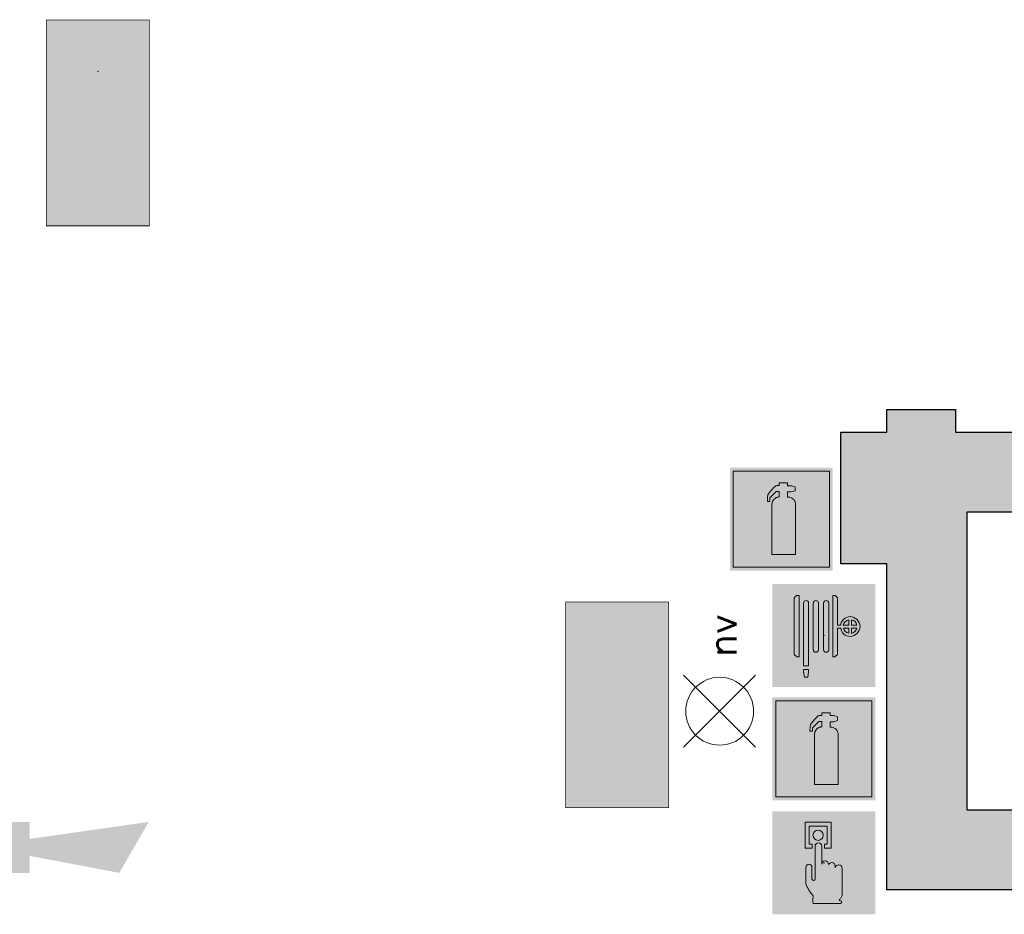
# Model space of a CAD drawing. Header units: millimetres. Extents: x -13022 to 1371524, y -38729 to 632593.
# Tile 33 of 256: x 645237 to 649541, y -29807 to -25895. Entities that reach past the tile are written whole.
import ezdxf

# ---------------------------------------------------------------- set-up
doc = ezdxf.new("R2010")
doc.units = ezdxf.units.MM
doc.header["$LTSCALE"] = 35
for name, color, linetype, lineweight in [('A OPMER', 10, 'Continuous', 50), ('Al65----_beveiliging-inst', 92, 'Continuous', 9), ('brandveiligheid voorzieningen', 10, 'Continuous', 9)]:
    doc.layers.add(name, color=color, linetype=linetype, lineweight=lineweight)
doc.layers.add('LAYER111', color=7, linetype='Continuous')
doc.layers.add('LAYER28', color=7, linetype='Continuous')
doc.styles.add('Algemeen', font='simplex.shx', dxfattribs={"height": 2.5})

# ---------------------------------------------------------------- blocks, each defined once
blk = doc.blocks.new('Vluchtrichting rechtdoor of naar beneden')
at = {"layer": 'Al65----_beveiliging-inst', "linetype": 'Continuous', "true_color": 0xffffff}
h = blk.add_hatch(color=7, dxfattribs=at)
edge = h.paths.add_edge_path()
edge.add_arc((-2.144871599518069, 5.962014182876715), 0.7575082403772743, 92.12804183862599, 178.1854773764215)
edge.add_arc((-2.162808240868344, 5.987162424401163), 0.7391926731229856, 180.0901010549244, 191.5625830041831)
edge.add_line((-2.887000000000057, 5.838999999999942), (-4.652000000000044, 5.838999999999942))
edge.add_line((-4.652000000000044, 5.838999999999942), (-5.698000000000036, 4.786999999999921))
edge.add_line((-5.698000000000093, 4.787000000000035), (-5.285000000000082, 4.372000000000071))
edge.add_line((-5.285000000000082, 4.371999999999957), (-4.410000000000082, 5.252999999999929))
edge.add_line((-4.410000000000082, 5.252999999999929), (-3.544000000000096, 5.252999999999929))
edge.add_line((-3.544000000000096, 5.252999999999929), (-5.5270000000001, 3.346000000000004))
edge.add_line((-5.527000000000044, 3.346000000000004), (-6.694000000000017, 3.346000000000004))
edge.add_line((-6.69399999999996, 3.346000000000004), (-6.69399999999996, 2.613000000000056))
edge.add_line((-6.69399999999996, 2.613000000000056), (-4.495999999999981, 2.613000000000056))
edge.add_line((-4.496000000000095, 2.613000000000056), (-4.136000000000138, 2.974000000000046))
edge.add_line((-4.136000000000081, 2.973999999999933), (-3.19300000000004, 2.02599999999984))
edge.add_line((-3.192999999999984, 2.025999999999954), (-3.192999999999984, 0.8519999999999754))
edge.add_line((-3.192999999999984, 0.8519999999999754), (-2.463999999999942, 0.8519999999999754))
edge.add_line((-2.463999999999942, 0.8519999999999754), (-2.463999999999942, 2.329999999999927))
edge.add_line((-2.463999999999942, 2.329999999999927), (-3.620999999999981, 3.492999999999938))
edge.add_line((-3.621000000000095, 3.492999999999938), (-3.192000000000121, 3.923000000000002))
edge.add_line((-3.192000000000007, 3.923000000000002), (-2.427999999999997, 3.153999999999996))
edge.add_line((-2.428000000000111, 3.153999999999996), (-2.033000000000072, 3.551999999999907))
edge.add_line((-2.033000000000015, 3.551999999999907), (-2.797000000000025, 4.320999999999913))
edge.add_line((-2.797000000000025, 4.320999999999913), (-2.317000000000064, 4.802999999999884))
edge.add_line((-2.317000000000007, 4.802999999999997), (-2.317000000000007, 5.267000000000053))
edge.add_line((-2.317000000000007, 5.267000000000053), (-2.173000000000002, 5.253000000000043))
edge.add_arc((-2.201310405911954, 6.011200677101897), 0.7587290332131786, 272.1383699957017, 358.096608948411)
edge.add_arc((-2.20364048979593, 5.95847877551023), 0.7611382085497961, 2.072151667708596, 87.69286938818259)
for points in [[(1.180499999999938, 2.889000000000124), (1.180499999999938, 5.804000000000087), (0.5774999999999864, 5.804000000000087), (0.5774999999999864, 2.889000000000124), (-0.5710000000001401, 2.889000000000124), (0.8789999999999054, 1.421000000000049), (2.333999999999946, 2.889000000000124)], [(3.807999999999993, 1.105999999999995), (6.432999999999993, 1.105999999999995), (6.432999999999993, 6.344000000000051), (3.807999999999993, 6.344000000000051)]]:
    blk.add_hatch(color=7, dxfattribs=at).paths.add_polyline_path(points)
at = {"layer": 'Al65----_beveiliging-inst', "color": 7, "true_color": 0xffffff, "const_width": 0.05}
blk.add_lwpolyline([(-7.5, 0), (7.5, 0), (7.5, 7.5), (-7.5, 7.5)], close=True, dxfattribs=at)
at = {"layer": 'Al65----_beveiliging-inst', "color": 255}
blk.add_point((3.75, 3.749999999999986), dxfattribs=at)
at = {"layer": 'Al65----_beveiliging-inst', "color": 7, "true_color": 0xffffff}
blk.add_solid([(-7.5, 0), (7.5, 0), (-7.5, 7.5), (7.5, 7.5)], dxfattribs=at)
at = {"layer": 'Al65----_beveiliging-inst', "color": 92}
blk.add_solid([(-7.25, 0.25), (7.25, 0.25), (-7.25, 7.25), (7.25, 7.25)], dxfattribs=at)
blk = doc.blocks.new('Vluchtrichting linksaf')
at = {"layer": 'Al65----_beveiliging-inst', "linetype": 'Continuous', "true_color": 0xffffff}
h = blk.add_hatch(color=7, dxfattribs=at)
edge = h.paths.add_edge_path()
edge.add_ellipse((1.884371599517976, 5.962014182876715), major_axis=(-0.5356392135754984, 0.5356392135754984), ratio=0.9999999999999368, start_angle=226.8145226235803, end_angle=312.87195816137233, ccw=False)
edge.add_ellipse((1.902308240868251, 5.987162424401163), major_axis=(0.5226881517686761, 0.5226881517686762), ratio=0.9999999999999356, start_angle=303.43741699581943, end_angle=314.9098989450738, ccw=False)
edge.add_line((2.626499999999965, 5.838999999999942), (4.391499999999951, 5.838999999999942))
edge.add_line((4.391499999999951, 5.838999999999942), (5.437499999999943, 4.787000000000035))
edge.add_line((5.4375, 4.787000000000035), (5.024499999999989, 4.371999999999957))
edge.add_line((5.024499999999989, 4.371999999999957), (4.149499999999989, 5.252999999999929))
edge.add_line((4.149499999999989, 5.252999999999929), (3.283500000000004, 5.252999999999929))
edge.add_line((3.283500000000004, 5.252999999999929), (5.266500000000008, 3.346000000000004))
edge.add_line((5.266499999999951, 3.346000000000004), (6.433499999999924, 3.346000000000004))
edge.add_line((6.433499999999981, 3.346000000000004), (6.433499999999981, 2.613000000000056))
edge.add_line((6.433499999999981, 2.613000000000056), (4.235500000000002, 2.613000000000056))
edge.add_line((4.235500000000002, 2.613000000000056), (3.875500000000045, 2.973999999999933))
edge.add_line((3.875499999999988, 2.973999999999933), (2.932499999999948, 2.025999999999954))
edge.add_line((2.932500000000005, 2.025999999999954), (2.932500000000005, 0.8519999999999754))
edge.add_line((2.932500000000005, 0.8519999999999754), (2.203499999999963, 0.8519999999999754))
edge.add_line((2.203499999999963, 0.8519999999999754), (2.203499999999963, 2.329999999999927))
edge.add_line((2.203499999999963, 2.329999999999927), (3.360500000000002, 3.492999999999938))
edge.add_line((3.360500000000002, 3.492999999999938), (2.931500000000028, 3.923000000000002))
edge.add_line((2.931500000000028, 3.923000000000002), (2.167500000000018, 3.153999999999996))
edge.add_line((2.167500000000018, 3.153999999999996), (1.77249999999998, 3.551999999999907))
edge.add_line((1.772499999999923, 3.551999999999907), (2.536499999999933, 4.320999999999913))
edge.add_line((2.536499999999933, 4.320999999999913), (2.056499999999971, 4.802999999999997))
edge.add_line((2.056500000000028, 4.802999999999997), (2.056500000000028, 5.267000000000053))
edge.add_line((2.056500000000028, 5.267000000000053), (1.912500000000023, 5.252999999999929))
edge.add_ellipse((1.940810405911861, 6.011200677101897), major_axis=(-0.536502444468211, 0.536502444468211), ratio=0.9999999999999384, start_angle=46.90339105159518, end_angle=132.861630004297, ccw=False)
edge.add_ellipse((1.943140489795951, 5.95847877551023), major_axis=(-0.5382059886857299, 0.5382059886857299), ratio=0.9999999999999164, start_angle=-42.69286938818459, end_angle=42.92784833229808, ccw=False)
for points in [[(-6.69399999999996, 1.10590000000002), (-4.06899999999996, 1.10590000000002), (-4.06899999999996, 6.343900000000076), (-6.69399999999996, 6.343900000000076)], [(-1.985000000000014, 3.44789999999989), (0.92999999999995, 3.44789999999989), (0.92999999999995, 4.050899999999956), (-1.985000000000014, 4.050899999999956), (-1.985000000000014, 5.199399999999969), (-3.452999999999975, 3.749399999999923), (-1.985000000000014, 2.294399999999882)]]:
    blk.add_hatch(color=7, dxfattribs=at).paths.add_polyline_path(points)
at = {"layer": 'Al65----_beveiliging-inst', "color": 7, "true_color": 0xffffff, "const_width": 0.05}
blk.add_lwpolyline([(-7.5, 0), (7.5, 0), (7.5, 7.5), (-7.5, 7.5)], close=True, dxfattribs=at)
at = {"layer": 'Al65----_beveiliging-inst', "color": 7, "true_color": 0xffffff}
blk.add_solid([(-7.5, 0), (7.5, 0), (-7.5, 7.5), (7.5, 7.5)], dxfattribs=at)
at = {"layer": 'Al65----_beveiliging-inst', "color": 92}
blk.add_solid([(-7.25, 0.25), (7.25, 0.25), (-7.25, 7.25), (7.25, 7.25)], dxfattribs=at)
blk = doc.blocks.new('Signaalgever (akoestisch)')
at = {"layer": 'Al65----_beveiliging-inst', "color": 10, "linetype": 'Continuous'}
for points in [[(3.712956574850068, 0), (3.712956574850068, 3.712956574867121), (0, 0), (0, 3.712956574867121)], [(10.23284543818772, 0), (12.37652191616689, 3.712956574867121), (3.712956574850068, 1.237652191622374), (3.712956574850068, 2.475304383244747)]]:
    blk.add_solid(points, dxfattribs=at)
blk = doc.blocks.new('Handbrandblusser')
at = {"ltscale": 0.1}
h = blk.add_hatch(color=10, dxfattribs=at)
h.paths.add_polyline_path([(15.58817086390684, 7.19129838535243), (8.58817086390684, 7.191298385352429), (8.58817086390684, 0.1912983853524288), (15.58817086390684, 0.1912983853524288)])
h.paths.add_polyline_path([(11.40672454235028, 1.098164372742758), (13.12900348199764, 1.098164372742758), (13.12900348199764, 4.758457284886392), (13.12677351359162, 4.788704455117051), (13.12008360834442, 4.836965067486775), (13.1104204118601, 4.880023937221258), (13.08886405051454, 4.945816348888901), (13.06414856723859, 4.998700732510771), (13.02586744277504, 5.058231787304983), (12.9868429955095, 5.10755201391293), (12.95413679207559, 5.140689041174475), (12.91511234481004, 5.174693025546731), (12.85471736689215, 5.214862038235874), (12.8034280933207, 5.240967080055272), (12.75566960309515, 5.259943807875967), (12.69731876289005, 5.276512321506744), (12.64287036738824, 5.285856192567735), (12.59604103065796, 5.28951667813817), (12.54084931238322, 5.286337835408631), (12.54084931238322, 5.674156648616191), (12.81457793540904, 5.67415664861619), (13.0845899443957, 5.754687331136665), (13.0845899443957, 6.042806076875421), (12.81532125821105, 6.123336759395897), (12.53954849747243, 6.123336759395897), (12.53954849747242, 6.319943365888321), (11.93857200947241, 6.319943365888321), (11.93857200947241, 6.126611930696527), (11.75088300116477, 6.127189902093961), (11.71873428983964, 6.117557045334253), (11.67878068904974, 6.100892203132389), (11.63603962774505, 6.075461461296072), (11.59274107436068, 6.04087950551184), (11.52677117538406, 5.963623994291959), (11.43701494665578, 5.860263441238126), (11.3073051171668, 5.71442198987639), (11.15195065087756, 5.537081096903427), (11.1285359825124, 5.493347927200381), (11.1142270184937, 5.460018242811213), (11.10103303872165, 5.420716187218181), (11.09192733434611, 5.385170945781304), (11.08560909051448, 5.350011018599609), (11.08282162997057, 5.317451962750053), (11.08207830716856, 5.281714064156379), (11.08300746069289, 5.251563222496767), (11.07384385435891, 5.179348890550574), (11.07204344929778, 5.126432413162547), (11.07018514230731, 5.071814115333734), (11.06888432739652, 4.982228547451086), (11.2439368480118, 4.982228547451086), (11.25973245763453, 5.227384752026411), (11.71483184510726, 5.697949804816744), (11.93857200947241, 5.697949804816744), (11.93857200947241, 5.305699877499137), (11.91645815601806, 5.30415862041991), (11.8861677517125, 5.30107610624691), (11.84937327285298, 5.295007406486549), (11.80533139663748, 5.284411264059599), (11.761289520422, 5.269672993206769), (11.72170758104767, 5.252333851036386), (11.68881554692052, 5.235669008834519), (11.65592351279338, 5.215440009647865), (11.6274914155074, 5.195018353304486), (11.59980264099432, 5.173633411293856), (11.5775029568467, 5.152922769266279), (11.5553891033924, 5.130767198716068), (11.53234609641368, 5.105047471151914), (11.51320553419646, 5.080387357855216), (11.49871073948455, 5.059291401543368), (11.48718923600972, 5.041566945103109), (11.47343776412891, 5.017484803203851), (11.46024378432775, 4.99166874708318), (11.45039475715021, 4.969513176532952), (11.4394307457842, 4.941288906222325), (11.42883839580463, 4.909307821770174), (11.42103350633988, 4.880698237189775), (11.41360027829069, 4.843515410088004), (11.40858284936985, 4.803635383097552), (11.40672454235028, 4.773002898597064)], flags=16)
at = {"layer": 'brandveiligheid voorzieningen', "ltscale": 0.1, "true_color": 0xffffff}
blk.add_hatch(color=7, dxfattribs=at).paths.add_polyline_path([(13.12900348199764, 4.758457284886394), (13.12677351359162, 4.788704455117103), (13.12008360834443, 4.836965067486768), (13.11042041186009, 4.880023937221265), (13.08886405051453, 4.945816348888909), (13.06414856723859, 4.998700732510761), (13.02586744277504, 5.058231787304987), (12.98684299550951, 5.107552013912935), (12.95413679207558, 5.14068904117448), (12.91511234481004, 5.174693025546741), (12.85471736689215, 5.214862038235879), (12.8034280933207, 5.240967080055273), (12.75566960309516, 5.259943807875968), (12.69731876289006, 5.276512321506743), (12.64287036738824, 5.285856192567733), (12.59604103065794, 5.28951667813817), (12.54084931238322, 5.286337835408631), (12.54084931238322, 5.674156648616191), (12.81457793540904, 5.67415664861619), (13.0845899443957, 5.754687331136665), (13.0845899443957, 6.042806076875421), (12.81532125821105, 6.123336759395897), (12.53954849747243, 6.123336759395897), (12.53954849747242, 6.319943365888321), (11.93857200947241, 6.319943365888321), (11.93857200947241, 6.126611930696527), (11.75088300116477, 6.127189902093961), (11.71873428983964, 6.117557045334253), (11.67878068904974, 6.100892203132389), (11.63603962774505, 6.075461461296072), (11.59274107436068, 6.04087950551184), (11.52677117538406, 5.963623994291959), (11.43701494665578, 5.860263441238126), (11.3073051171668, 5.71442198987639), (11.15195065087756, 5.537081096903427), (11.1285359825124, 5.493347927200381), (11.1142270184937, 5.460018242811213), (11.10103303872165, 5.420716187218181), (11.09192733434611, 5.385170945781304), (11.08560909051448, 5.350011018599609), (11.08282162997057, 5.317451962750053), (11.08207830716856, 5.281714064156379), (11.08300746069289, 5.251563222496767), (11.07384385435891, 5.179348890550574), (11.07204344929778, 5.126432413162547), (11.07018514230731, 5.071814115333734), (11.06888432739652, 4.982228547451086), (11.2439368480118, 4.982228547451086), (11.25973245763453, 5.227384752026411), (11.71483184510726, 5.697949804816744), (11.93857200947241, 5.697949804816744), (11.93857200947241, 5.305699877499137), (11.91645815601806, 5.30415862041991), (11.8861677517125, 5.30107610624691), (11.84937327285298, 5.295007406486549), (11.80533139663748, 5.284411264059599), (11.761289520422, 5.269672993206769), (11.72170758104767, 5.252333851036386), (11.68881554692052, 5.235669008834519), (11.65592351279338, 5.215440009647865), (11.6274914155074, 5.195018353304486), (11.59980264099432, 5.173633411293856), (11.5775029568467, 5.152922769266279), (11.5553891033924, 5.130767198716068), (11.53234609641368, 5.105047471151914), (11.51320553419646, 5.080387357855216), (11.49871073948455, 5.059291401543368), (11.48718923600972, 5.041566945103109), (11.47343776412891, 5.017484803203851), (11.46024378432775, 4.99166874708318), (11.45039475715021, 4.969513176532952), (11.4394307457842, 4.941288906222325), (11.42883839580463, 4.909307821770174), (11.42103350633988, 4.880698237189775), (11.41360027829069, 4.843515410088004), (11.40858284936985, 4.803635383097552), (11.40672454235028, 4.773002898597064), (11.40672454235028, 1.098164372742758), (13.12900348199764, 1.098164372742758)])
at = {"color": 10, "lineweight": 5, "ltscale": 0.1}
blk.add_lwpolyline([(11.40672454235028, 1.099223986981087), (11.40672454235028, 4.773002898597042), (11.40858284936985, 4.803635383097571), (11.41360027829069, 4.843515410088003), (11.42103350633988, 4.88069823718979), (11.42883839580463, 4.909307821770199), (11.43943074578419, 4.941288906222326), (11.45039475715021, 4.969513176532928), (11.46024378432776, 4.991668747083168), (11.4734377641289, 5.017484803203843), (11.48718923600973, 5.041566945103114), (11.49871073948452, 5.059291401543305), (11.51320553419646, 5.080387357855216), (11.53234609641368, 5.10504747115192), (11.55538910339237, 5.130767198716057), (11.57750295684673, 5.152922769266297), (11.59980264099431, 5.173633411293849), (11.62749141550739, 5.195018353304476), (11.65592351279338, 5.215440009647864), (11.68881554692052, 5.23566900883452), (11.72170758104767, 5.252333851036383), (11.761289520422, 5.269672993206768), (11.80533139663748, 5.284411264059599), (11.84937327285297, 5.295007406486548), (11.88616775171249, 5.30107610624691), (11.91645815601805, 5.304158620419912), (11.93857200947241, 5.305699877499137), (11.93857200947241, 5.697949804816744), (11.71483184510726, 5.697949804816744), (11.25973245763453, 5.22738475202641), (11.2439368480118, 4.982228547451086), (11.06888432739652, 4.982228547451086), (11.07018514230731, 5.071814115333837), (11.07204344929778, 5.126432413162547), (11.07384385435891, 5.179348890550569), (11.0830074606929, 5.25156322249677), (11.08207830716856, 5.281714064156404), (11.08282162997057, 5.317451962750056), (11.08560909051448, 5.350011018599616), (11.09192733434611, 5.385170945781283), (11.10103303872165, 5.420716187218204), (11.11422701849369, 5.460018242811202), (11.1285359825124, 5.493347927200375), (11.15195065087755, 5.537081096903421), (11.30730511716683, 5.714421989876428), (11.43701494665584, 5.860263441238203), (11.52677117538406, 5.963623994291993), (11.59274107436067, 6.040879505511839), (11.63603962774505, 6.075461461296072), (11.67878068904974, 6.100892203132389), (11.71873428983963, 6.117557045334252), (11.75088300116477, 6.12718990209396), (11.93857200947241, 6.126611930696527), (11.93857200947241, 6.319943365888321), (12.53954849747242, 6.319943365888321), (12.53954849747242, 6.123336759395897), (12.81532125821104, 6.123336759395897), (13.0845899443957, 6.042806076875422), (13.0845899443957, 5.754687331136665), (12.81457793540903, 5.67415664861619), (12.54084931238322, 5.67415664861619), (12.54084931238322, 5.286337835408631), (12.59604103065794, 5.28951667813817), (12.64287036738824, 5.285856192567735), (12.69731876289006, 5.276512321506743), (12.75566960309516, 5.25994380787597), (12.80342809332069, 5.24096708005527), (12.85471736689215, 5.214862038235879), (12.91511234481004, 5.17469302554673), (12.95413679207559, 5.140689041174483), (12.98684299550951, 5.107552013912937), (13.02586744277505, 5.058231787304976), (13.06414856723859, 4.99870073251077), (13.08886405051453, 4.945816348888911), (13.1104204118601, 4.880023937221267), (13.12008360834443, 4.836965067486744), (13.12677351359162, 4.788704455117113), (13.12900348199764, 4.75845728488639), (13.12900348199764, 1.098164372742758), (11.40672454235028, 1.098164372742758)], dxfattribs=at)
at = {"layer": 'Al65----_beveiliging-inst', "color": 7, "true_color": 0xffffff}
blk.add_solid([(8.33817086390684, -0.05870161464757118), (15.83817086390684, -0.05870161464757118), (8.33817086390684, 7.441298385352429), (15.83817086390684, 7.441298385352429)], dxfattribs=at)
at = {"layer": 'brandveiligheid voorzieningen', "color": 10, "ltscale": 0.1}
blk.add_lwpolyline([(8.58817086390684, 0.1912983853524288), (15.58817086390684, 0.1912983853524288), (15.58817086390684, 7.191298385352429), (8.58817086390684, 7.191298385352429)], close=True, dxfattribs=at)
blk = doc.blocks.new('Brandslanghaspel')
at = {"layer": 'brandveiligheid voorzieningen', "true_color": 0xffffff}
h = blk.add_hatch(color=7, dxfattribs=at)
h.paths.add_polyline_path([(-1.813099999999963, 2.182999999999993), (-1.98090000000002, 2.182999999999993), (-2.175299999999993, 2.364000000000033), (-2.175299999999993, 6.484000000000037), (-1.992600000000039, 6.663999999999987), (-1.813099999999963, 6.663999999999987)])
edge = h.paths.add_edge_path()
edge.add_arc((0.1716685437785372, 6.09723145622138), 0.1928873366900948, 92.01095951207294, 177.989040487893)
edge.add_line((-0.02109999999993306, 6.104000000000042), (-0.0213999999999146, 6.104000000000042))
edge.add_line((-0.02139999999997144, 6.104000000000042), (-0.02139999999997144, 2.701999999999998))
edge.add_line((-0.02139999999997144, 2.701999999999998), (-0.0210999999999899, 2.701999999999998))
edge.add_arc((0.1722579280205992, 2.711448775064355), 0.1935886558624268, 182.7976335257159, 267.8217742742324)
edge.add_arc((0.1572870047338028, 2.711391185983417), 0.1935409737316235, 272.2543291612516, 357.2187455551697)
edge.add_line((0.3505999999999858, 2.701999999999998), (0.3514999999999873, 2.701999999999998))
edge.add_line((0.3514999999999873, 2.701999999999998), (0.3514999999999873, 6.104000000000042))
edge.add_line((0.3514999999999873, 6.104000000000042), (0.3505999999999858, 6.104000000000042))
edge.add_arc((0.1577038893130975, 6.097115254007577), 0.1930189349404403, 2.044102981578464, 87.86340990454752)
edge = h.paths.add_edge_path()
edge.add_arc((-0.5786580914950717, 6.097058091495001), 0.193066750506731, 92.0605713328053, 177.9394286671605)
edge.add_line((-0.7716000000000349, 6.104000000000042), (-0.7720000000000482, 6.104000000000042))
edge.add_line((-0.7719999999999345, 6.104000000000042), (-0.7719999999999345, 2.701999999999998))
edge.add_line((-0.7719999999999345, 2.701999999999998), (-0.7715999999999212, 2.701999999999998))
edge.add_arc((-0.5778912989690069, 2.711803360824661), 0.1939566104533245, 182.8971976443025, 267.7222101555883)
edge.add_arc((-0.5932938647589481, 2.711893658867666), 0.1940462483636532, 272.2723529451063, 357.0774452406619)
edge.add_line((-0.3994999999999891, 2.701999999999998), (-0.3992000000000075, 2.701999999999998))
edge.add_line((-0.3992000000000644, 2.701999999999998), (-0.3992000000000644, 6.104000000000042))
edge.add_line((-0.3992000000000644, 6.104000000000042), (-0.3995000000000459, 6.104000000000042))
edge.add_arc((-0.5926308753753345, 6.096865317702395), 0.1932626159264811, 2.115670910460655, 87.91512499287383)
edge = h.paths.add_edge_path()
edge.add_arc((-1.296258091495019, 6.096843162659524), 0.1932744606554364, 91.99902916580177, 177.8778865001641)
edge.add_line((-1.489399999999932, 6.104000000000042), (-1.489399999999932, 1.534999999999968))
edge.add_line((-1.489399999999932, 1.534999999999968), (-1.116599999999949, 1.534999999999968))
edge.add_line((-1.116600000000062, 1.534999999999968), (-1.116600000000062, 6.104000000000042))
edge.add_line((-1.116600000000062, 6.104000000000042), (-1.117300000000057, 6.104000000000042))
edge.add_arc((-1.310265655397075, 6.097045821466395), 0.1930909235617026, 2.06395649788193, 87.84355638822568)
h.paths.add_polyline_path([(-1.115099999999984, 1.101999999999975), (-1.183300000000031, 0.7010000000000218), (-1.422400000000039, 0.7010000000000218), (-1.490300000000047, 1.105000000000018), (-1.490300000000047, 1.263000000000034), (-1.115099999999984, 1.263000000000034)])
edge = h.paths.add_edge_path()
edge.add_line((1.000700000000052, 4.489071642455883), (1.000700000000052, 6.484000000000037))
edge.add_line((1.000700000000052, 6.484000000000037), (0.8176000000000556, 6.663999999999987))
edge.add_line((0.8175999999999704, 6.663999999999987), (0.638499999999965, 6.663999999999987))
edge.add_line((0.6385000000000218, 6.663999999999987), (0.6385000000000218, 2.182999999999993))
edge.add_line((0.6385000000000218, 2.182999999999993), (0.8062000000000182, 2.182999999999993))
edge.add_line((0.8061999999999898, 2.182999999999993), (1.000699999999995, 2.364000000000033))
edge.add_line((1.000700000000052, 2.364000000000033), (1.000700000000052, 4.284999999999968))
edge.add_line((1.000700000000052, 4.284999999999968), (1.222800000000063, 4.284999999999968))
edge.add_arc((1.886564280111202, 4.339630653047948), 0.6660086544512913, 184.7050839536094, 271.9304783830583)
edge.add_arc((1.880673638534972, 4.423703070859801), 0.7502380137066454, 272.1638024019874, 357.8838316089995)
edge.add_arc((1.881752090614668, 4.368336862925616), 0.7491588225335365, 2.116161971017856, 87.9156160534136)
edge.add_arc((1.931546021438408, 4.376156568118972), 0.7411864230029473, 91.74313928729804, 171.2428322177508)
edge.add_arc((1.018200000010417, -221.5109638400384), 226.0000361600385, 89.95416337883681, 90.00443661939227)
edge = h.paths.add_edge_path(flags=16)
edge.add_line((1.802599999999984, 4.284999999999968), (1.802599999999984, 3.899999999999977))
edge.add_arc((1.920998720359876, 4.40720147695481), 0.5208373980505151, 193.5695191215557, 256.860438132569, ccw=False)
edge.add_line((1.414700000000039, 4.284999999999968), (1.802600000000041, 4.284999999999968))
edge = h.paths.add_edge_path(flags=16)
edge.add_line((1.802599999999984, 4.890999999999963), (1.802599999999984, 4.489000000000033))
edge.add_line((1.802599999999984, 4.489000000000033), (1.41119999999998, 4.489000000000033))
edge.add_arc((1.921221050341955, 4.383967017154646), 0.5207239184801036, 103.16759908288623, 168.3632784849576, ccw=False)
edge = h.paths.add_edge_path(flags=16)
edge.add_arc((1.898736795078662, 4.385323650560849), 0.5189254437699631, 11.52470556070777, 78.04824712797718)
edge.add_line((2.006200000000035, 4.893000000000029), (2.006200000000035, 4.489000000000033))
edge.add_line((2.006199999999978, 4.489000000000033), (2.407199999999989, 4.489000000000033))
edge = h.paths.add_edge_path(flags=16)
edge.add_arc((1.897128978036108, 4.407672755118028), 0.5212128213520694, 282.0792177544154, 346.3871435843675)
edge.add_line((2.403700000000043, 4.284999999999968), (2.006200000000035, 4.284999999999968))
edge.add_line((2.006200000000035, 4.284999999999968), (2.006200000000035, 3.898000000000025))
at = {"layer": 'Al65----_beveiliging-inst', "color": 7, "true_color": 0xffffff}
blk.add_solid([(-3.75, 0), (3.75, 0), (-3.75, 7.5), (3.75, 7.5)], dxfattribs=at)
blk.add_solid([(-3.75, 0), (3.75, 0), (-3.75, 7.5), (3.75, 7.5)], dxfattribs=at)
at = {"layer": 'Al65----_beveiliging-inst', "color": 10}
blk.add_solid([(-3.5, 0.25), (3.5, 0.25), (-3.5, 7.25), (3.5, 7.25)], dxfattribs=at)
at = {"layer": 'brandveiligheid voorzieningen', "color": 7, "true_color": 0xffffff}
for points in [[(-2.175299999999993, 6.484000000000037), (-1.992599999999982, 6.663999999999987)], [(-2.175299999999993, 2.364000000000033), (-2.175299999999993, 6.484000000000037)], [(-1.992600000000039, 6.663999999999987), (-1.81310000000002, 6.663999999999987)], [(-1.813099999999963, 6.663999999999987), (-1.813099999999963, 2.182999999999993)], [(0.8175999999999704, 6.663999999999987), (0.638499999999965, 6.663999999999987)], [(0.6385000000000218, 6.663999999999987), (0.6385000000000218, 2.182999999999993)], [(1.000700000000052, 6.484000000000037), (0.8176000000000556, 6.663999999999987)], [(1.000700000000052, 4.489071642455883), (1.000700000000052, 6.484000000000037)], [(-1.489399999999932, 6.104000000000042), (-1.489399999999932, 1.534999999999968)], [(-1.116600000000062, 6.104000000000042), (-1.117300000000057, 6.104000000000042)], [(-1.116600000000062, 1.534999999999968), (-1.116600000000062, 6.104000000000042)], [(-0.7716000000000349, 6.104000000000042), (-0.7720000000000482, 6.104000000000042)], [(-0.7719999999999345, 6.104000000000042), (-0.7719999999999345, 2.701999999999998)], [(-0.3992000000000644, 6.104000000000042), (-0.3995000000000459, 6.104000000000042)], [(-0.3992000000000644, 2.701999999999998), (-0.3992000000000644, 6.104000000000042)], [(-0.02109999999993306, 6.104000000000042), (-0.0213999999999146, 6.104000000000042)], [(-0.02139999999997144, 6.104000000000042), (-0.02139999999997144, 2.701999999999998)], [(0.3514999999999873, 6.104000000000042), (0.3505999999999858, 6.104000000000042)], [(0.3514999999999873, 2.701999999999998), (0.3514999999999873, 6.104000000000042)], [(1.802599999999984, 4.489000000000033), (1.41119999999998, 4.489000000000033)], [(1.802599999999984, 4.890999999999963), (1.802599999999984, 4.489000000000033)], [(2.006200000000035, 4.489000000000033), (2.006200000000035, 4.893000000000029)], [(2.407199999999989, 4.489000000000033), (2.006199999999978, 4.489000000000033)], [(1.000700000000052, 2.364000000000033), (1.000700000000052, 4.284999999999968)], [(1.000700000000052, 4.284999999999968), (1.222800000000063, 4.284999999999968)], [(1.414700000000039, 4.284999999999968), (1.802600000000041, 4.284999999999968)], [(1.802599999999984, 4.284999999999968), (1.802599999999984, 3.899999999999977)], [(2.006200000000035, 3.898000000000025), (2.006200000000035, 4.284999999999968)], [(2.006200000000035, 4.284999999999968), (2.403700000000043, 4.284999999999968)], [(-1.98090000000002, 2.182999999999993), (-2.17530000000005, 2.364000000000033)], [(-1.813099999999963, 2.182999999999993), (-1.980899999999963, 2.182999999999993)], [(-0.7719999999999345, 2.701999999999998), (-0.7715999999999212, 2.701999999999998)], [(-0.3994999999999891, 2.701999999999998), (-0.3992000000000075, 2.701999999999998)], [(-0.02139999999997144, 2.701999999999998), (-0.0210999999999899, 2.701999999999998)], [(0.3505999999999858, 2.701999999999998), (0.3514999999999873, 2.701999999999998)], [(0.6385000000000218, 2.182999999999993), (0.8062000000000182, 2.182999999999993)], [(0.8061999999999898, 2.182999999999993), (1.000699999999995, 2.364000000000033)], [(-1.489399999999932, 1.534999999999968), (-1.116599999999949, 1.534999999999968)], [(-1.490300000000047, 1.105000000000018), (-1.490300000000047, 1.263000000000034)], [(-1.490300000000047, 1.263000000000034), (-1.115100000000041, 1.263000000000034)], [(-1.422400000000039, 0.7010000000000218), (-1.490300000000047, 1.105000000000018)], [(-1.115099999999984, 1.101999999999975), (-1.183299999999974, 0.7010000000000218)], [(-1.115099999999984, 1.263000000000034), (-1.115099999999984, 1.101999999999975)], [(-1.183300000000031, 0.7010000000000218), (-1.422400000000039, 0.7010000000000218)]]:
    blk.add_lwpolyline(points, dxfattribs=at)
for points in [[(-1.30299999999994, 6.289999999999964, 0.3932999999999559), (-1.48939999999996, 6.104000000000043)], [(-1.117299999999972, 6.104000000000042, 0.3927999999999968), (-1.302999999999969, 6.289999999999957)], [(-0.5855999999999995, 6.289999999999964, 0.3932999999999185), (-0.7716000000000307, 6.104000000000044)], [(-0.3994999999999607, 6.104000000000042, 0.3929000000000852), (-0.5855999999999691, 6.290000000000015)], [(0.1648999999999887, 6.289999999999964, 0.3937999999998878), (-0.02110000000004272, 6.104000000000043)], [(0.3506000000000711, 6.104000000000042, 0.3929999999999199), (0.1649000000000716, 6.289999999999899)], [(1.908999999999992, 5.116999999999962, 0.361500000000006), (1.199000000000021, 4.489000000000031)], [(2.630400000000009, 4.395999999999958, 0.392899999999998), (1.908999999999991, 5.116999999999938)], [(1.199000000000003, 4.489000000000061, 0.0002193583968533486), (1.000699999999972, 4.489071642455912)], [(1.411200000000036, 4.489000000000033, -0.2924000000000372), (1.802600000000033, 4.890999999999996)], [(1.908999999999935, 3.673999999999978, 0.3925000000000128), (2.630399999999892, 4.39599999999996)], [(2.006199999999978, 4.893000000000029, -0.2987000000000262), (2.407199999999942, 4.489000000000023)], [(1.222799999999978, 4.284999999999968, 0.400099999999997), (1.908999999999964, 3.673999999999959)], [(1.802599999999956, 3.899999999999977, -0.2833999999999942), (1.414699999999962, 4.28499999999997)], [(2.403699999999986, 4.284999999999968, -0.288199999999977), (2.006199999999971, 3.898000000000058)], [(-0.7715999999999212, 2.701999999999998, 0.3880000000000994), (-0.5855999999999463, 2.517999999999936)], [(-0.5855999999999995, 2.518000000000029, 0.3878999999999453), (-0.399499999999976, 2.701999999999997)], [(-0.02109999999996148, 2.701999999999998, 0.3889999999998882), (0.1649000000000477, 2.518000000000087)], [(0.1649000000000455, 2.518000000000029, 0.3887000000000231), (0.3506000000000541, 2.701999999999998)]]:
    blk.add_lwpolyline(points, format="xyb", dxfattribs=at)
blk.add_point((4.999999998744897e-05, 3.75), dxfattribs=at)
blk = doc.blocks.new('Handbrandmelder')
at = {"layer": 'brandveiligheid voorzieningen', "true_color": 0xffffff}
h = blk.add_hatch(color=7, dxfattribs=at)
h.paths.add_polyline_path([(-1.362300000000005, 6.704000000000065), (-1.362300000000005, 4.817999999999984), (-0.8615999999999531, 4.817999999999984), (-0.8615999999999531, 5.105000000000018), (-1.086699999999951, 5.105000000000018), (-1.086699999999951, 6.416000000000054), (0.2412000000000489, 6.416000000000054), (0.2412000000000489, 5.105000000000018), (0.04229999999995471, 5.105000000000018), (0.04229999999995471, 4.817999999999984), (0.5291999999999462, 4.817999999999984), (0.5291999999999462, 6.704000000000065)])
edge = h.paths.add_edge_path()
edge.add_line((-0.7744000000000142, 0.7949999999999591), (1.217199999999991, 0.7949999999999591))
edge.add_arc((1.184803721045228, 0.9150839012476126), 0.1243770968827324, 285.0978454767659, 344.5738128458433)
edge.add_arc((1.195484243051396, 0.8747174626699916), 0.109458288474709, 3.814851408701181, 78.55699892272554)
edge.add_arc((1.215450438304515, 1.081053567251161), 0.09906901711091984, 186.406081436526, 271.01189771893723, ccw=False)
edge.add_arc((0.8951311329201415, 1.429528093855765), 0.4224763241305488, 301.679206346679, 358.7077007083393)
edge.add_line((1.317499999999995, 1.419999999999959), (1.317499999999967, 3.355999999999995))
edge.add_arc((1.081486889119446, 3.369604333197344), 0.2364048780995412, 356.7009913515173, 450.505791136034)
edge.add_arc((1.075081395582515, 3.342345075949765), 0.2636902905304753, 89.06159279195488, 168.7031401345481)
edge.add_line((0.8165000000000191, 3.394000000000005), (0.8164999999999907, 3.518000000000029))
edge.add_arc((0.5556438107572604, 3.507110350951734), 0.2610833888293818, 2.390469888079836, 87.79258356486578)
edge.add_arc((0.5704530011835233, 3.50642776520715), 0.2616154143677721, 91.0410009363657, 151.5647371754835)
edge.add_line((0.3404000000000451, 3.630999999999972), (0.3404000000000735, 3.643000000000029))
edge.add_arc((0.0797851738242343, 3.632360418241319), 0.260831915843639, 2.337797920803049, 87.79954707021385)
edge.add_arc((0.09911405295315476, 3.633166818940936), 0.2600000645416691, 92.05296153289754, 177.8325614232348)
edge.add_line((-0.1607000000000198, 3.643000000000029), (-0.1607000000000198, 4.966999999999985))
edge.add_arc((-0.4109663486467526, 4.968042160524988), 0.2502685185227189, 359.7614099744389, 447.1448072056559)
edge.add_arc((-0.3888415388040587, 4.957652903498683), 0.2605261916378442, 92.12460751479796, 177.9439144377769)
edge.add_line((-0.6491999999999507, 4.966999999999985), (-0.6491999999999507, 2.557000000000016))
edge.add_arc((-0.7221004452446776, 2.557732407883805), 0.07290412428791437, 299.05017427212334, 359.42438665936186, ccw=False)
edge.add_line((-0.6866999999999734, 2.494000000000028), (-0.7617999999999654, 2.456999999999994))
edge.add_line((-0.7617999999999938, 2.456999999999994), (-0.7867999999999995, 2.456999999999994))
edge.add_line((-0.7867999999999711, 2.456999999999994), (-0.874499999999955, 2.56899999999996))
edge.add_line((-0.8745000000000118, 2.56899999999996), (-0.8745000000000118, 3.418999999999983))
edge.add_arc((-1.086056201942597, 3.443345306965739), 0.2129523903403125, 353.4354350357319, 446.9700572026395)
edge.add_arc((-1.078000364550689, 3.420914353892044), 0.2351074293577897, 89.22004572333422, 180.4665340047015)
edge.add_line((-1.313099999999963, 3.418999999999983), (-1.313099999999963, 2.281999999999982))
edge.add_line((-1.313099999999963, 2.282000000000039), (-1.313099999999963, 2.219000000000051))
edge.add_arc((0.9800915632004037, 3.05278358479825), 2.44006610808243, 199.9808058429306, 224.0251806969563)
edge.add_arc((-28.56458777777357, 4.729210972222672), 27.99404121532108, 352.66871906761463, 353.08124823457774, ccw=False)
edge.add_arc((-0.07303414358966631, 1.025300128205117), 0.7382087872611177, 169.7231517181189, 198.1780845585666)
edge = h.paths.add_edge_path(flags=17)
edge.add_arc((-0.4353433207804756, 5.779888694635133), 0.3920893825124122, 271.8332605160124, 357.9700289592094)
edge.add_arc((-0.4344971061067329, 5.742470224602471), 0.3917044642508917, 3.443843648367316, 88.28877503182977)
edge.add_arc((-0.4184133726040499, 5.749796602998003), 0.3842284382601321, 90.65414391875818, 177.5830480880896)
edge.add_arc((-0.4087352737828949, 5.781623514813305), 0.3938747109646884, 182.2733025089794, 267.9536111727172)
at = {"layer": 'Al65----_beveiliging-inst', "color": 7, "true_color": 0xffffff}
blk.add_solid([(-3.75, 0), (3.75, 0), (-3.75, 7.5), (3.75, 7.5)], dxfattribs=at)
at = {"layer": 'Al65----_beveiliging-inst', "color": 10}
blk.add_solid([(-3.5, 0.25), (3.5, 0.25), (-3.5, 7.25), (3.5, 7.25)], dxfattribs=at)
at = {"layer": 'brandveiligheid voorzieningen', "color": 7, "true_color": 0xffffff}
for points in [[(-1.362300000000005, 6.704000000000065), (-1.362300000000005, 4.818000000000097)], [(0.5291999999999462, 6.704000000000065), (-1.362300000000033, 6.704000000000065)], [(0.5291999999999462, 4.817999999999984), (0.5291999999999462, 6.704000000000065)], [(-1.086699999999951, 5.105000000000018), (-1.086699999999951, 6.416000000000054)], [(-1.086699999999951, 6.416000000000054), (0.2412000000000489, 6.416000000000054)], [(0.2412000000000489, 6.416000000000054), (0.2412000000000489, 5.105000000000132)], [(-0.8615999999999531, 5.105000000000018), (-1.086699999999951, 5.105000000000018)], [(-0.8615999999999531, 4.817999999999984), (-0.8615999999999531, 5.105000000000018)], [(0.2412000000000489, 5.105000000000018), (0.04230000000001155, 5.105000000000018)], [(0.04229999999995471, 5.105000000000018), (0.04229999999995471, 4.817999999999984)], [(-1.362300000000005, 4.817999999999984), (-0.8616000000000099, 4.817999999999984)], [(-0.6491999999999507, 4.966999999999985), (-0.6491999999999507, 2.557000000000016)], [(-0.1607000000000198, 3.643000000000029), (-0.1607000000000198, 4.966999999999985)], [(0.04229999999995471, 4.817999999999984), (0.5291999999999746, 4.817999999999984)], [(0.3404000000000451, 3.630999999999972), (0.3404000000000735, 3.643000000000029)], [(-1.313099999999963, 3.418999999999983), (-1.313099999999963, 2.281999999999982)], [(-0.8745000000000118, 2.56899999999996), (-0.8745000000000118, 3.418999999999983)], [(0.8165000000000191, 3.394000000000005), (0.8164999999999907, 3.518000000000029)], [(1.317499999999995, 1.419999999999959), (1.317499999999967, 3.355999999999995)], [(-1.313099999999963, 2.282000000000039), (-1.313099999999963, 2.219000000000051)], [(-0.7867999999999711, 2.456999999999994), (-0.874499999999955, 2.56899999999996)], [(-0.7617999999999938, 2.456999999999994), (-0.7867999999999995, 2.456999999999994)], [(-0.6866999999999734, 2.494000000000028), (-0.7617999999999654, 2.456999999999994)], [(-0.7744000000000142, 0.7949999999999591), (1.217199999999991, 0.7949999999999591)]]:
    blk.add_lwpolyline(points, dxfattribs=at)
for points in [[(-0.802299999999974, 5.765999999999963, -0.3986000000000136), (-0.4227999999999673, 6.134000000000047)], [(-0.4228000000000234, 5.388000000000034, -0.3922999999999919), (-0.8023000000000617, 5.765999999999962)], [(-0.4228000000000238, 6.133999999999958, -0.3880999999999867), (-0.04350000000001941, 5.765999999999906)], [(-0.04349999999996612, 5.76600000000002, -0.39459999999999), (-0.4227999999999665, 5.388000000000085)], [(-0.3984999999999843, 5.217999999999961, 0.392999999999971), (-0.6491999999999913, 4.966999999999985)], [(-0.1606999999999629, 4.966999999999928, 0.4008999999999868), (-0.3984999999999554, 5.217999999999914)], [(-1.074800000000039, 3.655999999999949, 0.4206000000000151), (-1.313100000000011, 3.418999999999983)], [(-0.874499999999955, 3.418999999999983, 0.4324000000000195), (-1.074799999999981, 3.655999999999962)], [(0.08979999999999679, 3.892999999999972, 0.3927999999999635), (-0.1606999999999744, 3.643000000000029)], [(0.3404000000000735, 3.643000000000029, 0.3912000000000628), (0.08980000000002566, 3.892999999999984)], [(0.5657000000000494, 3.768000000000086, 0.2703999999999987), (0.3404000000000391, 3.631000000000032)], [(0.8164999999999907, 3.518000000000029, 0.3909000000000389), (0.5657000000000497, 3.768000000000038)], [(1.079399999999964, 3.605999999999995, 0.3622000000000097), (0.8164999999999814, 3.394000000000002)], [(1.317499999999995, 3.355999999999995, 0.4338000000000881), (1.079399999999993, 3.605999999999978)], [(-1.31310000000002, 2.219000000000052, 0.1053000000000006), (-0.7744000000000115, 1.35700000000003)], [(-0.6491999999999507, 2.557000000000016, -0.269699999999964), (-0.6866999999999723, 2.494000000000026)], [(-0.7994000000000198, 1.156999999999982, 0.1247999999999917), (-0.7744000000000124, 0.79499999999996)], [(-0.7743999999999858, 1.356999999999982, -0.00180000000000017), (-0.7993999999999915, 1.156999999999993)], [(1.11699999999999, 1.069999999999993, 0.2540999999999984), (1.317500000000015, 1.419999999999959)], [(1.217200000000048, 0.981999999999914, -0.3869000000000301), (1.117000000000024, 1.069999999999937)], [(1.304699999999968, 0.882000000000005, 0.338199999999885), (1.217199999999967, 0.9819999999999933)], [(1.217200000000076, 0.7949999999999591, 0.2655000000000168), (1.304700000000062, 0.8820000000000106)]]:
    blk.add_lwpolyline(points, format="xyb", dxfattribs=at)
blk.add_point((0, 3.75), dxfattribs=at)
blk = doc.blocks.new('Noodverlichting')
at = {"layer": 'Al65----_beveiliging-inst', "color": 92}
for p, q in [((163.9986781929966, -62.36368555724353), (158.7538467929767, -57.11885415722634)), ((158.7538467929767, -62.36368555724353), (163.9986781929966, -57.11885415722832))]:
    blk.add_line(p, q, dxfattribs=at)
blk.add_circle((161.3762624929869, -59.74126985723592), 2.472437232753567, dxfattribs=at)
at = {"layer": 'Al65----_beveiliging-inst', "color": 7, "style": 'Algemeen'}
blk.add_text('nv', height=2.062753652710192, dxfattribs=at).set_placement((165.3264006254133, -60.95963843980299))

msp = doc.modelspace()

# ---------------------------------------------------------------- hatches: boundary and pattern name
at = {"layer": 'LAYER111', "linetype": 'Continuous', "lineweight": 5}
for points in [[(648825.7200916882, -28273.80354650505), (648825.7200916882, -27698.80354650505), (649026.7200916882, -27698.80354650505), (649026.7200916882, -27598.80354650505), (649326.7200916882, -27598.80354650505), (649326.7200916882, -27698.80354650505), (649376.7200916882, -27698.80354650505), (649376.7200916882, -28273.80354650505)], [(649376.7200916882, -28048.80354650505), (649376.7200916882, -27698.80354650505), (650696.7200916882, -27698.80354650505), (650696.7200916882, -28048.80354650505)], [(649026.7200916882, -28273.80354650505), (649376.7200916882, -28273.80354650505), (649376.7200916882, -29349.80354650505), (649026.7200916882, -29699.80354650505)], [(649026.7200916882, -29699.80354650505), (649376.7200916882, -29349.80354650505), (650339.2200916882, -29349.80354650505), (650339.2200916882, -29699.80354650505)]]:
    msp.add_hatch(color=254, dxfattribs=at).paths.add_polyline_path(points, flags=0)

# ---------------------------------------------------------------- linework, layer by layer
at = {"layer": 'LAYER28', "color": 7, "linetype": 'Continuous', "lineweight": 25}
for points in [[(649026.7200916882, -28273.80354650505), (648825.7200916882, -28273.80354650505), (648825.7200916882, -27698.80354650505), (649026.7200916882, -27698.80354650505), (649026.7200916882, -27598.80354650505), (649326.7200916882, -27598.80354650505), (649326.7200916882, -27698.80354650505), (649376.7200916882, -27698.80354650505)], [(649376.7200916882, -27698.80354650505), (650696.7200916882, -27698.80354650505)], [(650696.7200916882, -28048.80354650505), (649376.7200916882, -28048.80354650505)], [(649376.7200916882, -28048.80354650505), (649376.7200916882, -28273.80354650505)], [(649026.7200916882, -29699.80354650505), (649026.7200916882, -28273.80354650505)], [(649376.7200916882, -28273.80354650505), (649376.7200916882, -29349.80354650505)], [(649376.7200916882, -29349.80354650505), (650339.2200916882, -29349.80354650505)], [(650339.2200916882, -29699.80354650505), (649026.7200916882, -29699.80354650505)]]:
    msp.add_lwpolyline(points, dxfattribs=at)

# ---------------------------------------------------------------- block references
at = {"ltscale": 0.1, "xscale": 60, "yscale": 60, "zscale": 60}
for name, p in [('Handbrandblusser', (647840.9415360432, -28299.79833914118)), ('Handbrandblusser', (648027.0334058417, -29305.00107540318)), ('Signaalgever (akoestisch)', (645058.625275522, -29625.57587515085))]:
    msp.add_blockref(name, p, dxfattribs=at)
at = {"ltscale": 0.1, "xscale": 60, "yscale": 60, "zscale": 60, "rotation": 90}
msp.add_blockref('Noodverlichting', (644712.1459771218, -38601.15105123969), dxfattribs=at)
at = {"layer": 'A OPMER', "ltscale": 0.1, "yscale": 60, "zscale": 60}
for name, p, xscale, rotation in [('Vluchtrichting rechtdoor of naar beneden', (645804.2980924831, -26346.09859072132), 60, 90), ('Vluchtrichting linksaf', (647623.6391943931, -28890.91913201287), -60, 270)]:
    msp.add_blockref(name, p, dxfattribs=dict(at, xscale=xscale, rotation=rotation))
at = {"layer": 'A OPMER', "ltscale": 0.1, "xscale": 60, "yscale": 60, "zscale": 60}
msp.add_blockref('Brandslanghaspel', (648752.3236576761, -28811.99373467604), dxfattribs=at)
at = {"layer": 'Al65----_beveiliging-inst', "xscale": 60, "yscale": 60, "zscale": 60}
msp.add_blockref('Handbrandmelder', (648752.3236576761, -29806.73672132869), dxfattribs=at)

doc.saveas('drawing.dxf')
